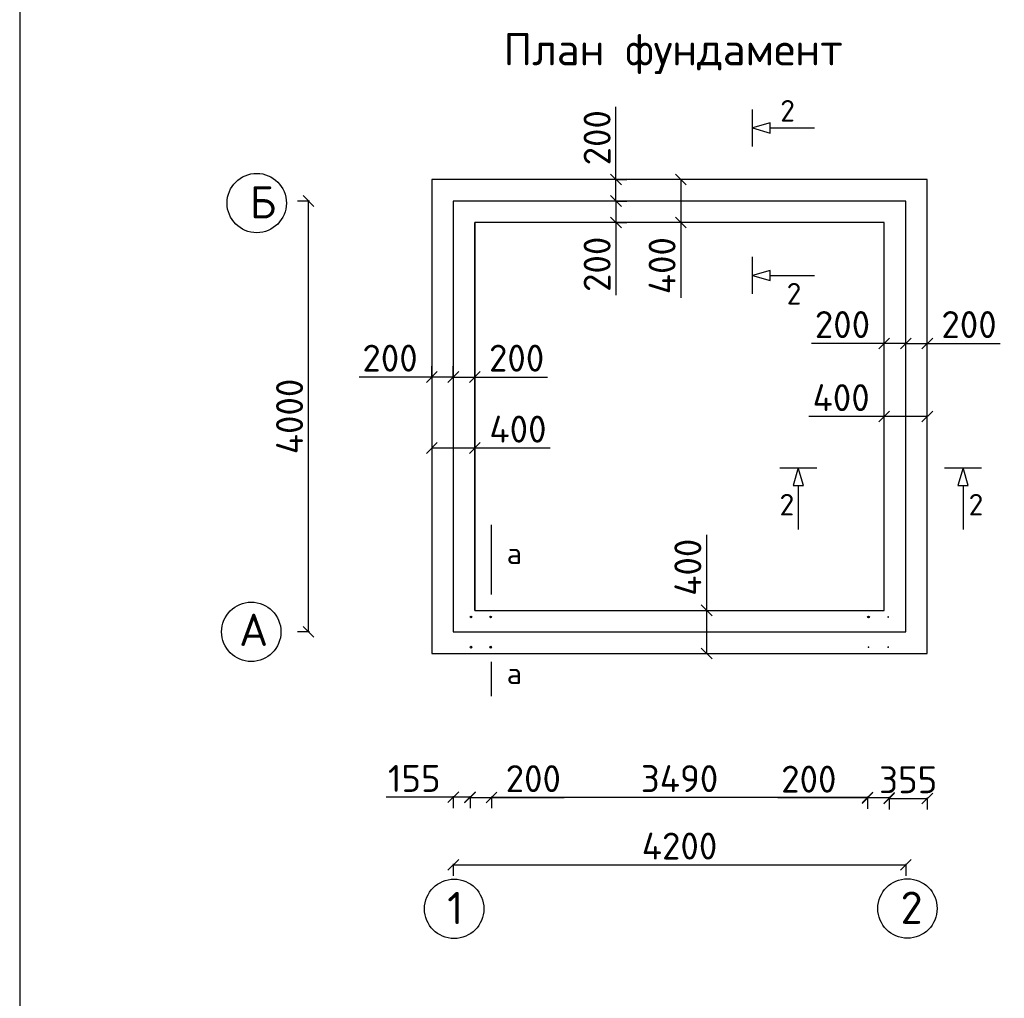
# Model space of a CAD drawing. Header units: millimetres. Extents: x 1527433 to 14789979, y -66543 to 11310.
# Tile 6 of 122: x 1851398 to 1860538, y -56614 to -47528. Entities that reach past the tile are written whole.
import ezdxf

# ---------------------------------------------------------------- set-up
doc = ezdxf.new("R2010")
doc.units = ezdxf.units.MM
doc.styles.get("Standard").update_dxf_attribs({"font": 'isocpeur.ttf', "height": 250})
doc.dimstyles.new('ISO-25', dxfattribs={"dimtxt": 200, "dimasz": 100, "dimexe": 100, "dimexo": 100, "dimgap": 50, "dimtad": 1, "dimdec": 0, "dimtxsty": 'Standard', "dimblk": 'OBLIQUE', "dimcen": 2.5, "dimadec": 0, "dimazin": 0, "dimtfac": 1, "dimtdec": 0, "dimtmove": 0, "dimatfit": 3, "dimfxl": 1.25, "dimarcsym": 0})

# ---------------------------------------------------------------- blocks, each defined once
blk = doc.blocks.new('_Oblique')
at = {"color": 0, "linetype": 'ByBlock', "lineweight": -2}
blk.add_line((-0.5, -0.5), (0.5, 0.5), dxfattribs=at)
blk = doc.blocks.new('*D238')
at = {"color": 0, "linetype": 'Continuous', "lineweight": -2, "transparency": 16777216}
for p, q in [((1854088.2, -49211.8), (1853978.2, -49211.8)), ((1854088.2, -53211.8), (1853978.2, -53211.8))]:
    blk.add_line(p, q, dxfattribs=at)
at = {"color": 0, "lineweight": -2, "transparency": 16777216}
blk.add_line((1854078.2, -53211.8), (1854078.2, -49211.8), dxfattribs=at)
at = {"layer": 'Defpoints', "color": 0, "linetype": 'Continuous', "transparency": 16777216}
for p in [(1854078.2, -49211.8), (1855882.3, -49211.8), (1855882.3, -53211.8)]:
    blk.add_point(p, dxfattribs=at)
at = {"color": 0, "linetype": 'Continuous', "lineweight": -2, "transparency": 16777216, "xscale": 100, "yscale": 100, "zscale": 100}
for p, rotation in [((1854078.2, -49211.8), 90), ((1854078.2, -53211.8), 270)]:
    blk.add_blockref('_Oblique', p, dxfattribs=dict(at, rotation=rotation))
at = {"color": 0, "linetype": 'Continuous', "transparency": 16777216, "insert": (1853903.2, -51211.8), "char_height": 250, "attachment_point": 5, "rotation": 90}
blk.add_mtext('4000', dxfattribs=at)
blk = doc.blocks.new('*D239')
at = {"color": 0, "linetype": 'Continuous', "lineweight": -2, "transparency": 16777216}
for p, q in [((1855423.6, -55365.3), (1855423.6, -55475.3)), ((1859623.6, -55365.3), (1859623.6, -55475.3))]:
    blk.add_line(p, q, dxfattribs=at)
at = {"color": 0, "lineweight": -2, "transparency": 16777216}
blk.add_line((1855423.6, -55375.3), (1859623.6, -55375.3), dxfattribs=at)
at = {"layer": 'Defpoints', "color": 0, "linetype": 'Continuous', "transparency": 16777216}
for p in [(1855423.6, -53211.8), (1859623.6, -53211.8), (1859623.6, -55375.3)]:
    blk.add_point(p, dxfattribs=at)
at = {"color": 0, "linetype": 'Continuous', "lineweight": -2, "transparency": 16777216, "xscale": 100, "yscale": 100, "zscale": 100, "rotation": 180}
blk.add_blockref('_Oblique', (1855423.6, -55375.3), dxfattribs=at)
at = {"color": 0, "linetype": 'Continuous', "lineweight": -2, "transparency": 16777216, "xscale": 100, "yscale": 100, "zscale": 100}
blk.add_blockref('_Oblique', (1859623.6, -55375.3), dxfattribs=at)
at = {"color": 0, "linetype": 'Continuous', "transparency": 16777216, "insert": (1857523.6, -55200.3), "char_height": 250, "attachment_point": 5}
blk.add_mtext('4200', dxfattribs=at)
blk = doc.blocks.new('*D240')
at = {"color": 0, "linetype": 'Continuous', "lineweight": -2, "transparency": 16777216}
for p, q in [((1859268.6, -54744), (1859268.6, -54854)), ((1859468.6, -54744), (1859468.6, -54854))]:
    blk.add_line(p, q, dxfattribs=at)
at = {"color": 0, "lineweight": -2, "transparency": 16777216}
for p, q in [((1859268.6, -54754), (1858436.1, -54754)), ((1859468.6, -54754), (1859268.6, -54754))]:
    blk.add_line(p, q, dxfattribs=at)
at = {"layer": 'Defpoints', "color": 0, "linetype": 'Continuous', "transparency": 16777216}
for p in [(1859268.6, -53411.8), (1859468.6, -53411.8), (1859268.6, -54754)]:
    blk.add_point(p, dxfattribs=at)
at = {"color": 0, "linetype": 'Continuous', "lineweight": -2, "transparency": 16777216, "xscale": 100, "yscale": 100, "zscale": 100, "rotation": 180}
blk.add_blockref('_Oblique', (1859268.6, -54754), dxfattribs=at)
at = {"color": 0, "linetype": 'Continuous', "lineweight": -2, "transparency": 16777216, "xscale": 100, "yscale": 100, "zscale": 100}
blk.add_blockref('_Oblique', (1859468.6, -54754), dxfattribs=at)
at = {"color": 0, "linetype": 'Continuous', "transparency": 16777216, "insert": (1858723.6, -54579), "char_height": 250, "attachment_point": 5}
blk.add_mtext('200', dxfattribs=at)
blk = doc.blocks.new('*D241')
at = {"color": 0, "linetype": 'Continuous', "lineweight": -2, "transparency": 16777216}
for p, q in [((1855778.6, -54739.1), (1855778.6, -54849.1)), ((1859268.6, -54739.1), (1859268.6, -54849.1))]:
    blk.add_line(p, q, dxfattribs=at)
at = {"color": 0, "lineweight": -2, "transparency": 16777216}
blk.add_line((1859268.6, -54749.1), (1855778.6, -54749.1), dxfattribs=at)
at = {"layer": 'Defpoints', "color": 0, "linetype": 'Continuous', "transparency": 16777216}
for p in [(1855778.6, -53361.8), (1859268.6, -53361.8), (1855778.6, -54749.1)]:
    blk.add_point(p, dxfattribs=at)
at = {"color": 0, "linetype": 'Continuous', "lineweight": -2, "transparency": 16777216, "xscale": 100, "yscale": 100, "zscale": 100, "rotation": 180}
blk.add_blockref('_Oblique', (1855778.6, -54749.1), dxfattribs=at)
at = {"color": 0, "linetype": 'Continuous', "lineweight": -2, "transparency": 16777216, "xscale": 100, "yscale": 100, "zscale": 100}
blk.add_blockref('_Oblique', (1859268.6, -54749.1), dxfattribs=at)
at = {"color": 0, "linetype": 'Continuous', "transparency": 16777216, "insert": (1857523.6, -54574.1), "char_height": 250, "attachment_point": 5}
blk.add_mtext('3490', dxfattribs=at)
blk = doc.blocks.new('*D242')
at = {"color": 0, "linetype": 'Continuous', "lineweight": -2, "transparency": 16777216}
for p, q in [((1855578.6, -54739.1), (1855578.6, -54849.1)), ((1855778.6, -54739.1), (1855778.6, -54849.1))]:
    blk.add_line(p, q, dxfattribs=at)
at = {"color": 0, "lineweight": -2, "transparency": 16777216}
for p, q in [((1855578.6, -54749.1), (1855778.6, -54749.1)), ((1855778.6, -54749.1), (1856453.6, -54749.1))]:
    blk.add_line(p, q, dxfattribs=at)
at = {"layer": 'Defpoints', "color": 0, "linetype": 'Continuous', "transparency": 16777216}
for p in [(1855578.6, -53361.8), (1855778.6, -53361.8), (1855778.6, -54749.1)]:
    blk.add_point(p, dxfattribs=at)
at = {"color": 0, "linetype": 'Continuous', "lineweight": -2, "transparency": 16777216, "xscale": 100, "yscale": 100, "zscale": 100, "rotation": 180}
blk.add_blockref('_Oblique', (1855578.6, -54749.1), dxfattribs=at)
at = {"color": 0, "linetype": 'Continuous', "lineweight": -2, "transparency": 16777216, "xscale": 100, "yscale": 100, "zscale": 100}
blk.add_blockref('_Oblique', (1855778.6, -54749.1), dxfattribs=at)
at = {"color": 0, "linetype": 'Continuous', "transparency": 16777216, "insert": (1856166.1, -54574.1), "char_height": 250, "attachment_point": 5}
blk.add_mtext('200', dxfattribs=at)
blk = doc.blocks.new('*D243')
at = {"color": 0, "lineweight": -2, "transparency": 16777216}
for p, q in [((1855423.6, -54747.3), (1854798.6, -54747.3)), ((1855578.6, -54747.3), (1855423.6, -54747.3))]:
    blk.add_line(p, q, dxfattribs=at)
at = {"color": 0, "linetype": 'Continuous', "lineweight": -2, "transparency": 16777216}
for p, q in [((1855423.6, -54737.3), (1855423.6, -54847.3)), ((1855578.6, -54737.3), (1855578.6, -54847.3))]:
    blk.add_line(p, q, dxfattribs=at)
at = {"layer": 'Defpoints', "color": 0, "linetype": 'Continuous', "transparency": 16777216}
for p in [(1855423.6, -53211.8), (1855578.6, -53211.8), (1855423.6, -54747.3)]:
    blk.add_point(p, dxfattribs=at)
at = {"color": 0, "linetype": 'Continuous', "lineweight": -2, "transparency": 16777216, "xscale": 100, "yscale": 100, "zscale": 100, "rotation": 180}
blk.add_blockref('_Oblique', (1855423.6, -54747.3), dxfattribs=at)
at = {"color": 0, "linetype": 'Continuous', "lineweight": -2, "transparency": 16777216, "xscale": 100, "yscale": 100, "zscale": 100}
blk.add_blockref('_Oblique', (1855578.6, -54747.3), dxfattribs=at)
at = {"color": 0, "linetype": 'Continuous', "transparency": 16777216, "insert": (1855061.1, -54572.3), "char_height": 250, "attachment_point": 5}
blk.add_mtext('155', dxfattribs=at)
blk = doc.blocks.new('*D244')
at = {"color": 0, "linetype": 'Continuous', "lineweight": -2, "transparency": 16777216}
for p, q in [((1859468.6, -54749.4), (1859468.6, -54859.4)), ((1859823.6, -54749.4), (1859823.6, -54859.4))]:
    blk.add_line(p, q, dxfattribs=at)
at = {"color": 0, "lineweight": -2, "transparency": 16777216}
blk.add_line((1859468.6, -54759.4), (1859823.6, -54759.4), dxfattribs=at)
at = {"layer": 'Defpoints', "color": 0, "linetype": 'Continuous', "transparency": 16777216}
for p in [(1859468.6, -53211.8), (1859823.6, -53211.8), (1859823.6, -54759.4)]:
    blk.add_point(p, dxfattribs=at)
at = {"color": 0, "linetype": 'Continuous', "lineweight": -2, "transparency": 16777216, "xscale": 100, "yscale": 100, "zscale": 100, "rotation": 180}
blk.add_blockref('_Oblique', (1859468.6, -54759.4), dxfattribs=at)
at = {"color": 0, "linetype": 'Continuous', "lineweight": -2, "transparency": 16777216, "xscale": 100, "yscale": 100, "zscale": 100}
blk.add_blockref('_Oblique', (1859823.6, -54759.4), dxfattribs=at)
at = {"color": 0, "linetype": 'Continuous', "transparency": 16777216, "insert": (1859646.1, -54584.4), "char_height": 250, "attachment_point": 5}
blk.add_mtext('355', dxfattribs=at)
blk = doc.blocks.new('*D245')
at = {"color": 0, "linetype": 'Continuous', "lineweight": -2, "transparency": 16777216}
for p, q in [((1859623.6, -50533.5), (1859623.6, -50433.5)), ((1859823.6, -50533.5), (1859823.6, -50433.5))]:
    blk.add_line(p, q, dxfattribs=at)
at = {"color": 0, "lineweight": -2, "transparency": 16777216}
for p, q in [((1859623.6, -50533.5), (1859823.6, -50533.5)), ((1859823.6, -50533.5), (1860498.6, -50533.5))]:
    blk.add_line(p, q, dxfattribs=at)
at = {"layer": 'Defpoints', "color": 0, "linetype": 'Continuous', "transparency": 16777216}
for p in [(1859623.6, -50533.5), (1859823.6, -50533.5), (1859823.6, -50533.5)]:
    blk.add_point(p, dxfattribs=at)
at = {"color": 0, "linetype": 'Continuous', "lineweight": -2, "transparency": 16777216, "xscale": 100, "yscale": 100, "zscale": 100, "rotation": 180}
blk.add_blockref('_Oblique', (1859623.6, -50533.5), dxfattribs=at)
at = {"color": 0, "linetype": 'Continuous', "lineweight": -2, "transparency": 16777216, "xscale": 100, "yscale": 100, "zscale": 100}
blk.add_blockref('_Oblique', (1859823.6, -50533.5), dxfattribs=at)
at = {"color": 0, "linetype": 'Continuous', "transparency": 16777216, "insert": (1860211.1, -50358.5), "char_height": 250, "attachment_point": 5}
blk.add_mtext('200', dxfattribs=at)
blk = doc.blocks.new('*D246')
at = {"color": 0, "linetype": 'Continuous', "lineweight": -2, "transparency": 16777216}
for p, q in [((1859423.6, -50533.5), (1859423.6, -50433.5)), ((1859623.6, -50533.5), (1859623.6, -50433.5))]:
    blk.add_line(p, q, dxfattribs=at)
at = {"color": 0, "lineweight": -2, "transparency": 16777216}
for p, q in [((1859423.6, -50533.5), (1858748.6, -50533.5)), ((1859623.6, -50533.5), (1859423.6, -50533.5))]:
    blk.add_line(p, q, dxfattribs=at)
at = {"layer": 'Defpoints', "color": 0, "linetype": 'Continuous', "transparency": 16777216}
for p in [(1859423.6, -50533.5), (1859423.6, -50533.5), (1859623.6, -50533.5)]:
    blk.add_point(p, dxfattribs=at)
at = {"color": 0, "linetype": 'Continuous', "lineweight": -2, "transparency": 16777216, "xscale": 100, "yscale": 100, "zscale": 100, "rotation": 180}
blk.add_blockref('_Oblique', (1859423.6, -50533.5), dxfattribs=at)
at = {"color": 0, "linetype": 'Continuous', "lineweight": -2, "transparency": 16777216, "xscale": 100, "yscale": 100, "zscale": 100}
blk.add_blockref('_Oblique', (1859623.6, -50533.5), dxfattribs=at)
at = {"color": 0, "linetype": 'Continuous', "transparency": 16777216, "insert": (1859036.1, -50358.5), "char_height": 250, "attachment_point": 5}
blk.add_mtext('200', dxfattribs=at)
blk = doc.blocks.new('*D247')
at = {"color": 0, "linetype": 'Continuous', "lineweight": -2, "transparency": 16777216}
for p, q in [((1859423.6, -51211.8), (1859423.6, -51111.8)), ((1859823.6, -51211.8), (1859823.6, -51111.8))]:
    blk.add_line(p, q, dxfattribs=at)
at = {"color": 0, "lineweight": -2, "transparency": 16777216}
for p, q in [((1859423.6, -51211.8), (1858723.6, -51211.8)), ((1859823.6, -51211.8), (1859423.6, -51211.8))]:
    blk.add_line(p, q, dxfattribs=at)
at = {"layer": 'Defpoints', "color": 0, "linetype": 'Continuous', "transparency": 16777216}
for p in [(1859423.6, -51211.8), (1859423.6, -51211.8), (1859823.6, -51211.8)]:
    blk.add_point(p, dxfattribs=at)
at = {"color": 0, "linetype": 'Continuous', "lineweight": -2, "transparency": 16777216, "xscale": 100, "yscale": 100, "zscale": 100, "rotation": 180}
blk.add_blockref('_Oblique', (1859423.6, -51211.8), dxfattribs=at)
at = {"color": 0, "linetype": 'Continuous', "lineweight": -2, "transparency": 16777216, "xscale": 100, "yscale": 100, "zscale": 100}
blk.add_blockref('_Oblique', (1859823.6, -51211.8), dxfattribs=at)
at = {"color": 0, "linetype": 'Continuous', "transparency": 16777216, "insert": (1859023.6, -51036.8), "char_height": 250, "attachment_point": 5}
blk.add_mtext('400', dxfattribs=at)
blk = doc.blocks.new('*D248')
at = {"color": 0, "linetype": 'Continuous', "lineweight": -2, "transparency": 16777216}
for p, q in [((1855423.6, -50845.5), (1855423.6, -50745.5)), ((1855623.6, -50845.5), (1855623.6, -50745.5))]:
    blk.add_line(p, q, dxfattribs=at)
at = {"color": 0, "lineweight": -2, "transparency": 16777216}
for p, q in [((1855423.6, -50845.5), (1855623.6, -50845.5)), ((1855623.6, -50845.5), (1856298.6, -50845.5))]:
    blk.add_line(p, q, dxfattribs=at)
at = {"layer": 'Defpoints', "color": 0, "linetype": 'Continuous', "transparency": 16777216}
for p in [(1855423.6, -50845.5), (1855623.6, -50845.5), (1855623.6, -50845.5)]:
    blk.add_point(p, dxfattribs=at)
at = {"color": 0, "linetype": 'Continuous', "lineweight": -2, "transparency": 16777216, "xscale": 100, "yscale": 100, "zscale": 100, "rotation": 180}
blk.add_blockref('_Oblique', (1855423.6, -50845.5), dxfattribs=at)
at = {"color": 0, "linetype": 'Continuous', "lineweight": -2, "transparency": 16777216, "xscale": 100, "yscale": 100, "zscale": 100}
blk.add_blockref('_Oblique', (1855623.6, -50845.5), dxfattribs=at)
at = {"color": 0, "linetype": 'Continuous', "transparency": 16777216, "insert": (1856011.1, -50670.5), "char_height": 250, "attachment_point": 5}
blk.add_mtext('200', dxfattribs=at)
blk = doc.blocks.new('*D249')
at = {"color": 0, "linetype": 'Continuous', "lineweight": -2, "transparency": 16777216}
for p, q in [((1855223.6, -50845.5), (1855223.6, -50745.5)), ((1855423.6, -50845.5), (1855423.6, -50745.5))]:
    blk.add_line(p, q, dxfattribs=at)
at = {"color": 0, "lineweight": -2, "transparency": 16777216}
for p, q in [((1855223.6, -50845.5), (1854548.6, -50845.5)), ((1855423.6, -50845.5), (1855223.6, -50845.5))]:
    blk.add_line(p, q, dxfattribs=at)
at = {"layer": 'Defpoints', "color": 0, "linetype": 'Continuous', "transparency": 16777216}
for p in [(1855223.6, -50845.5), (1855223.6, -50845.5), (1855423.6, -50845.5)]:
    blk.add_point(p, dxfattribs=at)
at = {"color": 0, "linetype": 'Continuous', "lineweight": -2, "transparency": 16777216, "xscale": 100, "yscale": 100, "zscale": 100, "rotation": 180}
blk.add_blockref('_Oblique', (1855223.6, -50845.5), dxfattribs=at)
at = {"color": 0, "linetype": 'Continuous', "lineweight": -2, "transparency": 16777216, "xscale": 100, "yscale": 100, "zscale": 100}
blk.add_blockref('_Oblique', (1855423.6, -50845.5), dxfattribs=at)
at = {"color": 0, "linetype": 'Continuous', "transparency": 16777216, "insert": (1854836.1, -50670.5), "char_height": 250, "attachment_point": 5}
blk.add_mtext('200', dxfattribs=at)
blk = doc.blocks.new('*D250')
at = {"color": 0, "linetype": 'Continuous', "lineweight": -2, "transparency": 16777216}
for p, q in [((1855223.6, -51504.5), (1855223.6, -51604.5)), ((1855623.6, -51504.5), (1855623.6, -51604.5))]:
    blk.add_line(p, q, dxfattribs=at)
at = {"color": 0, "lineweight": -2, "transparency": 16777216}
for p, q in [((1855223.6, -51504.5), (1855623.6, -51504.5)), ((1855623.6, -51504.5), (1856323.6, -51504.5))]:
    blk.add_line(p, q, dxfattribs=at)
at = {"layer": 'Defpoints', "color": 0, "linetype": 'Continuous', "transparency": 16777216}
for p in [(1855223.6, -51452.8), (1855623.6, -51452.8), (1855623.6, -51504.5)]:
    blk.add_point(p, dxfattribs=at)
at = {"color": 0, "linetype": 'Continuous', "lineweight": -2, "transparency": 16777216, "xscale": 100, "yscale": 100, "zscale": 100, "rotation": 180}
blk.add_blockref('_Oblique', (1855223.6, -51504.5), dxfattribs=at)
at = {"color": 0, "linetype": 'Continuous', "lineweight": -2, "transparency": 16777216, "xscale": 100, "yscale": 100, "zscale": 100}
blk.add_blockref('_Oblique', (1855623.6, -51504.5), dxfattribs=at)
at = {"color": 0, "linetype": 'Continuous', "transparency": 16777216, "insert": (1856023.6, -51329.5), "char_height": 250, "attachment_point": 5}
blk.add_mtext('400', dxfattribs=at)
blk = doc.blocks.new('*D251')
at = {"color": 0, "lineweight": -2, "transparency": 16777216}
for p, q in [((1856933.4, -49011.8), (1856933.4, -48336.8)), ((1856933.4, -49211.8), (1856933.4, -49011.8))]:
    blk.add_line(p, q, dxfattribs=at)
at = {"color": 0, "linetype": 'Continuous', "lineweight": -2, "transparency": 16777216}
for p, q in [((1856933.4, -49011.8), (1857033.4, -49011.8)), ((1856933.4, -49211.8), (1857033.4, -49211.8))]:
    blk.add_line(p, q, dxfattribs=at)
at = {"layer": 'Defpoints', "color": 0, "linetype": 'Continuous', "transparency": 16777216}
for p in [(1856933.4, -49011.8), (1856933.4, -49011.8), (1856933.4, -49211.8)]:
    blk.add_point(p, dxfattribs=at)
at = {"color": 0, "linetype": 'Continuous', "lineweight": -2, "transparency": 16777216, "xscale": 100, "yscale": 100, "zscale": 100}
for p, rotation in [((1856933.4, -49011.8), 90), ((1856933.4, -49211.8), 270)]:
    blk.add_blockref('_Oblique', p, dxfattribs=dict(at, rotation=rotation))
at = {"color": 0, "linetype": 'Continuous', "transparency": 16777216, "insert": (1856758.4, -48624.3), "char_height": 250, "attachment_point": 5, "rotation": 90}
blk.add_mtext('200', dxfattribs=at)
blk = doc.blocks.new('*D252')
at = {"color": 0, "linetype": 'Continuous', "lineweight": -2, "transparency": 16777216}
for p, q in [((1856933.4, -49211.8), (1857033.4, -49211.8)), ((1856933.4, -49411.8), (1857033.4, -49411.8))]:
    blk.add_line(p, q, dxfattribs=at)
at = {"color": 0, "lineweight": -2, "transparency": 16777216}
for p, q in [((1856933.4, -49211.8), (1856933.4, -49411.8)), ((1856933.4, -49411.8), (1856933.4, -50086.8))]:
    blk.add_line(p, q, dxfattribs=at)
at = {"layer": 'Defpoints', "color": 0, "linetype": 'Continuous', "transparency": 16777216}
for p in [(1856933.4, -49211.8), (1856933.4, -49411.8), (1856933.4, -49411.8)]:
    blk.add_point(p, dxfattribs=at)
at = {"color": 0, "linetype": 'Continuous', "lineweight": -2, "transparency": 16777216, "xscale": 100, "yscale": 100, "zscale": 100}
for p, rotation in [((1856933.4, -49211.8), 90), ((1856933.4, -49411.8), 270)]:
    blk.add_blockref('_Oblique', p, dxfattribs=dict(at, rotation=rotation))
at = {"color": 0, "linetype": 'Continuous', "transparency": 16777216, "insert": (1856758.4, -49799.3), "char_height": 250, "attachment_point": 5, "rotation": 90}
blk.add_mtext('200', dxfattribs=at)
blk = doc.blocks.new('*D253')
at = {"color": 0, "linetype": 'Continuous', "lineweight": -2, "transparency": 16777216}
for p, q in [((1857536.6, -49011.8), (1857436.6, -49011.8)), ((1857536.6, -49411.8), (1857436.6, -49411.8))]:
    blk.add_line(p, q, dxfattribs=at)
at = {"color": 0, "lineweight": -2, "transparency": 16777216}
for p, q in [((1857536.6, -49011.8), (1857536.6, -49411.8)), ((1857536.6, -49411.8), (1857536.6, -50111.8))]:
    blk.add_line(p, q, dxfattribs=at)
at = {"layer": 'Defpoints', "color": 0, "linetype": 'Continuous', "transparency": 16777216}
for p in [(1857561.3, -49011.8), (1857536.6, -49411.8), (1857561.3, -49411.8)]:
    blk.add_point(p, dxfattribs=at)
at = {"color": 0, "linetype": 'Continuous', "lineweight": -2, "transparency": 16777216, "xscale": 100, "yscale": 100, "zscale": 100}
for p, rotation in [((1857536.6, -49011.8), 90), ((1857536.6, -49411.8), 270)]:
    blk.add_blockref('_Oblique', p, dxfattribs=dict(at, rotation=rotation))
at = {"color": 0, "linetype": 'Continuous', "transparency": 16777216, "insert": (1857361.6, -49811.8), "char_height": 250, "attachment_point": 5, "rotation": 90}
blk.add_mtext('400', dxfattribs=at)
blk = doc.blocks.new('*D254')
at = {"color": 0, "lineweight": -2, "transparency": 16777216}
for p, q in [((1857775.7, -53011.8), (1857775.7, -52311.8)), ((1857775.7, -53411.8), (1857775.7, -53011.8))]:
    blk.add_line(p, q, dxfattribs=at)
at = {"color": 0, "linetype": 'Continuous', "lineweight": -2, "transparency": 16777216}
for p, q in [((1857775.7, -53011.8), (1857875.7, -53011.8)), ((1857775.7, -53411.8), (1857875.7, -53411.8))]:
    blk.add_line(p, q, dxfattribs=at)
at = {"layer": 'Defpoints', "color": 0, "linetype": 'Continuous', "transparency": 16777216}
for p in [(1857775.7, -53011.8), (1857775.7, -53011.8), (1857775.7, -53411.8)]:
    blk.add_point(p, dxfattribs=at)
at = {"color": 0, "linetype": 'Continuous', "lineweight": -2, "transparency": 16777216, "xscale": 100, "yscale": 100, "zscale": 100}
for p, rotation in [((1857775.7, -53011.8), 90), ((1857775.7, -53411.8), 270)]:
    blk.add_blockref('_Oblique', p, dxfattribs=dict(at, rotation=rotation))
at = {"color": 0, "linetype": 'Continuous', "transparency": 16777216, "insert": (1857600.7, -52611.8), "char_height": 250, "attachment_point": 5, "rotation": 90}
blk.add_mtext('400', dxfattribs=at)

msp = doc.modelspace()

# ---------------------------------------------------------------- hatches: boundary and pattern name
at = {"linetype": 'Continuous'}
h = msp.add_hatch(color=0, dxfattribs=at)
h.dxf.hatch_style = 1
h.set_gradient(color1=(255, 255, 255), tint=1)
h.paths.add_polyline_path([(1855595.872, -53073.495, 1), (1855579.113, -53073.495, 1)])
h = msp.add_hatch(color=0, dxfattribs=at)
h.dxf.hatch_style = 1
h.set_gradient(color1=(255, 255, 255), tint=1)
h.paths.add_polyline_path([(1855778.353, -53073.495, 1), (1855761.594, -53073.495, 1)])
h = msp.add_hatch(color=0, dxfattribs=at)
h.dxf.hatch_style = 1
h.set_gradient(color1=(255, 255, 255), tint=1)
h.paths.add_polyline_path([(1859285.823, -53073.97, 1), (1859269.064, -53073.97, 1)])
h = msp.add_hatch(color=0, dxfattribs=at)
h.dxf.hatch_style = 1
h.set_gradient(color1=(255, 255, 255), tint=1)
h.paths.add_polyline_path([(1859468.569, -53073.495, 1), (1859451.81, -53073.495, 1)])
h = msp.add_hatch(color=0, dxfattribs=at)
h.dxf.hatch_style = 1
h.set_gradient(color1=(255, 255, 255), tint=1)
h.paths.add_polyline_path([(1855595.872, -53353.272, 1), (1855579.113, -53353.272, 1)])
h = msp.add_hatch(color=0, dxfattribs=at)
h.dxf.hatch_style = 1
h.set_gradient(color1=(255, 255, 255), tint=1)
h.paths.add_polyline_path([(1855778.654, -53353.272, 1), (1855761.895, -53353.272, 1)])
h = msp.add_hatch(color=0, dxfattribs=at)
h.dxf.hatch_style = 1
h.set_gradient(color1=(255, 255, 255), tint=1)
h.paths.add_polyline_path([(1859286.088, -53353.272, 1), (1859269.33, -53353.272, 1)])
h = msp.add_hatch(color=0, dxfattribs=at)
h.dxf.hatch_style = 1
h.set_gradient(color1=(255, 255, 255), tint=1)
h.paths.add_polyline_path([(1859468.87, -53353.272, 1), (1859452.112, -53353.272, 1)])

# ---------------------------------------------------------------- linework, layer by layer
at = {"color": 0, "lineweight": 25}
msp.add_lwpolyline([(1851398.113, -36649.177), (1851398.113, -65049.177)], dxfattribs=at)
at = {"color": 0, "linetype": 'Continuous'}
for points in [[(1858200.248, -48705.192), (1858200.248, -48361.689)], [(1858365.32, -48533.44), (1858775.047, -48532.718)], [(1858200.248, -50074.617), (1858200.248, -49731.114)], [(1858365.32, -49902.866), (1858775.047, -49902.143)], [(1858453.854, -51687.244), (1858797.357, -51687.534)], [(1859984.502, -51687.244), (1860328.005, -51687.534)], [(1858625.466, -51852.46), (1858625.843, -52262.188)], [(1860156.114, -51852.46), (1860156.491, -52262.188)], [(1855776.595, -52864.392), (1855776.595, -52219.41)], [(1855776.595, -53078.63), (1855776.595, -53068.36)], [(1855776.595, -53358.773), (1855776.595, -53347.771)], [(1855776.595, -53808.93), (1855776.595, -53489.454)]]:
    msp.add_lwpolyline(points, dxfattribs=at)
for points in [[(1858200.248, -48533.44), (1858365.32, -48581.094), (1858365.32, -48485.787)], [(1858200.248, -49902.866), (1858365.32, -49950.519), (1858365.32, -49855.212)], [(1858625.605, -51687.389), (1858577.813, -51852.42), (1858673.119, -51852.5)], [(1860156.253, -51687.389), (1860108.461, -51852.42), (1860203.767, -51852.5)]]:
    msp.add_lwpolyline(points, close=True, dxfattribs=at)
at = {"lineweight": 30}
for points in [[(1855223.638, -53411.81), (1859823.638, -53411.81), (1859823.638, -49011.81), (1855223.638, -49011.81)], [(1855623.638, -49411.81), (1855623.638, -53011.81), (1859423.638, -53011.81), (1859423.638, -49411.81)]]:
    msp.add_lwpolyline(points, close=True, dxfattribs=at)
msp.add_lwpolyline([(1855423.638, -49211.81), (1855423.638, -53211.81), (1859623.638, -53211.81), (1859623.638, -49211.81)], close=True)
msp.add_lwpolyline([(1855623.638, -53011.81), (1855623.638, -49411.81)])
at = {"color": 0, "linetype": 'Continuous'}
for centre, radius in [((1853598.359, -49230.505), 275.525), ((1853547.995, -53211.352), 275.525), ((1855587.492, -53073.495), 8.379), ((1855769.973, -53073.495), 8.379), ((1859277.709, -53073.495), 8.379), ((1855587.492, -53353.272), 8.379), ((1855770.274, -53353.272), 8.379), ((1855431.272, -55782.865), 275.525), ((1859639.318, -55779.715), 275.525)]:
    msp.add_circle(centre, radius, dxfattribs=at)

# ---------------------------------------------------------------- texts
at = {"color": 0, "linetype": 'Continuous', "insert": (1855889.959, -47652.228), "char_height": 300, "attachment_point": 1}
msp.add_mtext_dynamic_manual_height_columns('План фундамент', width=3314.69258, gutter_width=100, heights=[0], dxfattribs=at)
at = {"color": 0, "linetype": 'Continuous', "attachment_point": 1}
for s, insert, char_height in [('{\\H10x;2}', (1858458.203, -48274.081), 20), ('Б', (1853534.022, -49073.118), 300), ('{\\H10x;2}', (1858517.929, -49972.4), 20), ('{\\H10x;2}', (1858451.954, -51930.712), 20), ('{\\H10x;2}', (1860207.155, -51930.712), 20), ('{\\H10x;a}', (1855919.059, -52381.833), 20), ('А', (1853434.979, -53042.557), 300), ('{\\H10x;a}', (1855919.059, -53496.198), 20), ('2', (1859574.981, -55622.328), 300)]:
    msp.add_mtext(s, dxfattribs=dict(at, insert=insert, char_height=char_height))
at = {"color": 0, "linetype": 'Continuous', "insert": (1855366.935, -55625.477), "char_height": 300, "width": 326.9176, "attachment_point": 1}
msp.add_mtext('1', dxfattribs=at)

# ---------------------------------------------------------------- dimensions: what is measured, and where the dimension line sits
at = {"color": 0, "linetype": 'Continuous'}
for p1, p2, distance, picture, middle in [((1856933.447, -49211.81), (1856933.447, -49011.81), 0, '*D251', (1856758.447, -48624.31)), ((1857561.306, -49011.81), (1857561.306, -49411.81), -24.725, '*D253', (1857361.581, -49811.81)), ((1855882.338, -53211.81), (1855882.338, -49211.81), 1804.126, '*D238', (1853903.212, -51211.81)), ((1856933.447, -49211.81), (1856933.447, -49411.81), 0, '*D252', (1856758.447, -49799.31)), ((1859623.638, -50533.544), (1859423.638, -50533.544), 0, '*D246', (1859036.138, -50358.544)), ((1859623.638, -50533.544), (1859823.638, -50533.544), 0, '*D245', (1860211.138, -50358.544)), ((1855423.638, -50845.452), (1855223.638, -50845.452), 0, '*D249', (1854836.138, -50670.452)), ((1855423.638, -50845.452), (1855623.638, -50845.452), 0, '*D248', (1856011.138, -50670.452)), ((1859823.638, -51211.81), (1859423.638, -51211.81), 0, '*D247', (1859023.638, -51036.81)), ((1855223.638, -51452.77), (1855623.638, -51452.77), -51.713, '*D250', (1856023.638, -51329.483)), ((1857775.683, -53411.81), (1857775.683, -53011.81), 0, '*D254', (1857600.683, -52611.81))]:
    dim = msp.add_aligned_dim(p1=p1, p2=p2, distance=distance, dimstyle='ISO-25', override={"dimfxl": 10, "dimfxlon": 1, "dimarcsym": 1}, dxfattribs=at)
    dim.commit()
    dim.dimension.update_dxf_attribs({"geometry": picture, "text_midpoint": middle})
for base, p1, p2, angle, picture, middle in [((1855423.638, -54747.336), (1855578.638, -53211.81), (1855423.638, -53211.81), 180, '*D243', (1855061.138, -54747.336)), ((1859623.638, -55375.346), (1855423.638, -53211.81), (1859623.638, -53211.81), 0, '*D239', (1857523.638, -55375.346)), ((1859823.638, -54759.407), (1859468.638, -53211.81), (1859823.638, -53211.81), 0, '*D244', (1859646.138, -54759.407)), ((1855778.638, -54749.087), (1855578.638, -53361.81), (1855778.638, -53361.81), 0, '*D242', (1856166.138, -54749.087)), ((1855778.638, -54749.087), (1859268.638, -53361.81), (1855778.638, -53361.81), 180, '*D241', (1857523.638, -54749.087)), ((1859268.638, -54754.019), (1859468.638, -53411.81), (1859268.638, -53411.81), 180, '*D240', (1858723.62, -54754.019))]:
    dim = msp.add_linear_dim(base=base, p1=p1, p2=p2, angle=angle, dimstyle='ISO-25', override={"dimfxl": 10, "dimfxlon": 1, "dimarcsym": 1}, dxfattribs=at)
    dim.commit()
    dim.dimension.update_dxf_attribs({"geometry": picture, "text_midpoint": middle, "dimtype": 161})

doc.saveas('drawing.dxf')
